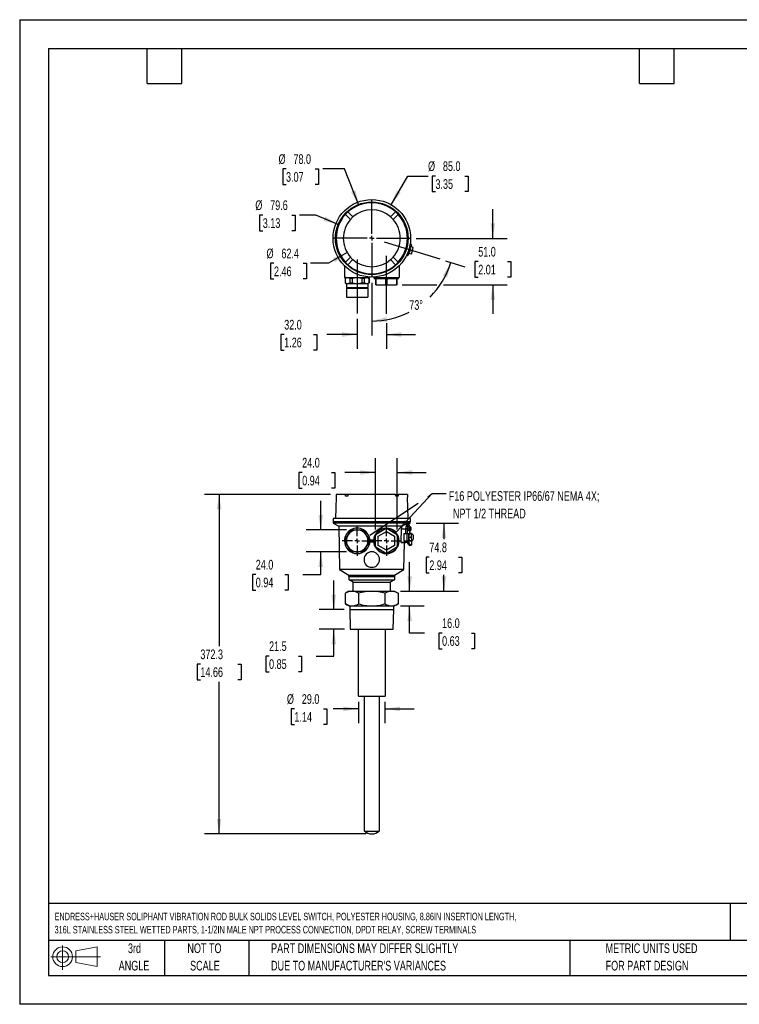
# Model space of a CAD drawing. Header units: millimetres. Extents: x 0 to 1397, y 0 to 1080.
# Tile 1 of 3: x 0 to 789, y 0 to 1080. Entities that reach past the tile are written whole.
import ezdxf

# ---------------------------------------------------------------- set-up
doc = ezdxf.new("R2010")
doc.units = ezdxf.units.MM
doc.header["$LTSCALE"] = 5
doc.linetypes.add('CENTERX2', pattern=[20.32, 12.7, -2.54, 2.54, -2.54])
doc.layers.add('CENTER', color=40, linetype='CENTERX2')
doc.layers.add('SLD-DEFPOINTS', color=7, linetype='Continuous')
doc.layers.add('DIMENSIONS', color=140, linetype='Continuous', lineweight=25)
doc.layers.add('TEXT', color=140, linetype='Continuous', lineweight=25)
doc.styles.add('SLDTEXTSTYLE0', font='TXT', dxfattribs={"width": 0.7})
doc.dimstyles.new('SLDDIMSTYLE0', dxfattribs={"dimtxt": 10.790039, "dimasz": 16.51, "dimexe": 0, "dimexo": 0.0625, "dimgap": 2.69751, "dimtad": 0, "dimtih": 1, "dimtoh": 1, "dimrnd": 1e-09, "dimzin": 12, "dimdsep": 46, "dimtxsty": 'SLDTEXTSTYLE0', "dimsah": 1, "dimcen": 0.09, "dimadec": 0, "dimazin": 3, "dimtfac": 1, "dimtofl": 0, "dimtmove": 0, "dimatfit": 3, "dimfxl": 0, "dimfrac": 2, "dimtolj": 1, "dimtzin": 12, "dimarcsym": 0})
doc.dimstyles.new('SLDDIMSTYLE1', dxfattribs={"dimtxt": 10.790039, "dimasz": 16.51, "dimexe": 0, "dimexo": 0.0625, "dimgap": 2.69751, "dimtad": 0, "dimtih": 1, "dimtoh": 1, "dimrnd": 1e-09, "dimzin": 4, "dimdsep": 46, "dimtxsty": 'SLDTEXTSTYLE0', "dimsah": 1, "dimcen": 0.09, "dimadec": 0, "dimazin": 1, "dimtfac": 1, "dimtmove": 0, "dimatfit": 0, "dimfxl": 0, "dimfrac": 2, "dimtolj": 1, "dimtzin": 12, "dimarcsym": 0})
doc.dimstyles.new('SLDDIMSTYLE2', dxfattribs={"dimtxt": 10.790039, "dimasz": 16.51, "dimexe": 0, "dimexo": 0.0625, "dimgap": 2.69751, "dimtad": 0, "dimtih": 1, "dimtoh": 1, "dimrnd": 1e-09, "dimzin": 12, "dimdsep": 46, "dimtxsty": 'SLDTEXTSTYLE0', "dimsah": 1, "dimcen": 0.09, "dimadec": 0, "dimazin": 3, "dimtfac": 1, "dimtmove": 0, "dimatfit": 0, "dimfxl": 0, "dimfrac": 2, "dimtolj": 1, "dimtzin": 12, "dimarcsym": 0})
doc.dimstyles.new('SLDDIMSTYLE3', dxfattribs={"dimtxt": 0.18, "dimasz": 16.51, "dimexe": 0, "dimexo": 0.0625, "dimgap": 0, "dimtad": 0, "dimtih": 1, "dimtoh": 1, "dimdec": 0, "dimrnd": 1e-09, "dimzin": 0, "dimdsep": 46, "dimtxsty": 'Standard', "dimsah": 1, "dimcen": 0.09, "dimadec": 0, "dimazin": 0, "dimtfac": 16.51, "dimtdec": 0, "dimtofl": 0, "dimtmove": 0, "dimatfit": 3, "dimfxl": 0, "dimfrac": 2, "dimtolj": 1, "dimtzin": 0, "dimarcsym": 0})
doc.dimstyles.new('SLDDIMSTYLE5', dxfattribs={"dimtxt": 10.790039, "dimasz": 16.51, "dimexe": 0, "dimexo": 0.0625, "dimgap": 2.69751, "dimtad": 0, "dimtih": 1, "dimtoh": 1, "dimdec": 4, "dimlfac": 5, "dimzin": 12, "dimdsep": 46, "dimtxsty": 'SLDTEXTSTYLE0', "dimsah": 1, "dimcen": 0.09, "dimadec": 0, "dimazin": 3, "dimtfac": 1, "dimtdec": 0, "dimtofl": 0, "dimtmove": 0, "dimatfit": 3, "dimfxl": 0, "dimfrac": 2, "dimtolj": 1, "dimtzin": 12, "dimarcsym": 0})
doc.dimstyles.new('SLDDIMSTYLE6', dxfattribs={"dimtxt": 10.790039, "dimasz": 16.51, "dimexe": 0, "dimexo": 0.0625, "dimgap": 2.69751, "dimtad": 0, "dimtih": 1, "dimtoh": 1, "dimrnd": 1e-09, "dimzin": 12, "dimdsep": 46, "dimtxsty": 'SLDTEXTSTYLE0', "dimsah": 1, "dimcen": 0, "dimadec": 0, "dimazin": 3, "dimtfac": 1, "dimtofl": 0, "dimtmove": 0, "dimatfit": 3, "dimfxl": 0, "dimfrac": 2, "dimtolj": 1, "dimtzin": 12, "dimarcsym": 0})
doc.dimstyles.new('SLDDIMSTYLE7', dxfattribs={"dimtxt": 10.790039, "dimasz": 16.51, "dimexe": 0, "dimexo": 0.0625, "dimgap": 2.69751, "dimtad": 0, "dimtih": 1, "dimtoh": 1, "dimrnd": 1e-09, "dimzin": 4, "dimdsep": 46, "dimtxsty": 'SLDTEXTSTYLE0', "dimsah": 1, "dimcen": 0, "dimadec": 0, "dimazin": 1, "dimtfac": 1, "dimtofl": 0, "dimtmove": 0, "dimatfit": 3, "dimfxl": 0, "dimfrac": 2, "dimtolj": 1, "dimtzin": 12, "dimarcsym": 0})

# ---------------------------------------------------------------- blocks, each defined once
blk = doc.blocks.new('Block11')
at = {"color": 7, "linetype": 'Continuous', "lineweight": 18}
for p, q in [((12.9, 26.6), (12.9, 0)), ((27.4, 20.8), (50.9, 25.2)), ((50.9, 25.2), (50.9, 3.7)), ((0, 14.4), (54.4, 14.4)), ((27.4, 8), (27.4, 20.8)), ((27.4, 8), (50.9, 3.7))]:
    blk.add_line(p, q, dxfattribs=at)
for radius in [10.8, 6.43]:
    blk.add_circle((12.9, 14.4), radius, dxfattribs=at)
blk = doc.blocks.new('Block12')
at = {"layer": 'SLD-DEFPOINTS'}
blk.add_blockref('Block11', (0, 0), dxfattribs=at)
blk = doc.blocks.new('SW_NOTE_0')
at = {"layer": 'TEXT', "color": 0, "linetype": 'CENTERX2', "lineweight": 18, "char_height": 8.25, "attachment_point": 1, "style": 'SLDTEXTSTYLE0'}
for s, insert in [('ENDRESS+HAUSER SOLIPHANT VIBRATION ROD BULK SOLIDS LEVEL SWITCH, POLYESTER HOUSING, 8.86IN INSERTION LENGTH,', (0, 10.6)), ('316L STAINLESS STEEL WETTED PARTS, 1-1/2IN MALE NPT PROCESS CONNECTION, DPDT RELAY, SCREW TERMINALS', (0, -3.8))]:
    blk.add_mtext(s, dxfattribs=dict(at, insert=insert))
blk = doc.blocks.new('SW_NOTE_0_3')
at = {"layer": 'TEXT', "color": 0, "linetype": 'CENTERX2', "lineweight": 18, "char_height": 10.583, "attachment_point": 1, "style": 'SLDTEXTSTYLE0'}
for s, insert in [('PART DIMENSIONS MAY DIFFER SLIGHTLY', (0, 13.6)), ("DUE TO MANUFACTURER'S VARIANCES", (0, -5.5))]:
    blk.add_mtext(s, dxfattribs=dict(at, insert=insert))
blk = doc.blocks.new('SW_NOTE_0_4')
at = {"layer": 'TEXT', "color": 0, "linetype": 'CENTERX2', "lineweight": 18, "char_height": 10.58, "attachment_point": 2, "style": 'SLDTEXTSTYLE0'}
for s, insert in [('NOT TO', (26.3, 13.6)), ('SCALE', (26.8, -5.5))]:
    blk.add_mtext(s, dxfattribs=dict(at, insert=insert))
blk = doc.blocks.new('SW_NOTE_0_5')
at = {"layer": 'TEXT', "color": 0, "linetype": 'CENTERX2', "lineweight": 18, "char_height": 10.58, "attachment_point": 2, "style": 'SLDTEXTSTYLE0'}
for s, insert in [('3rd', (11.6, 13.6)), ('ANGLE', (11.1, -5.5))]:
    blk.add_mtext(s, dxfattribs=dict(at, insert=insert))
blk = doc.blocks.new('SW_NOTE_0_6')
at = {"layer": 'TEXT', "color": 0, "linetype": 'CENTERX2', "lineweight": 18, "char_height": 10.583, "attachment_point": 1, "style": 'SLDTEXTSTYLE0'}
for s, insert in [('METRIC UNITS USED', (0, 13.6)), ('FOR PART DESIGN', (0, -5.5))]:
    blk.add_mtext(s, dxfattribs=dict(at, insert=insert))
blk = doc.blocks.new('_D')
at = {"layer": 'DIMENSIONS'}
for p, q in [((434.6, 527.6), (481, 527.6)), ((465.1, 527.6), (465.1, 509.8)), ((449.1, 490.2), (445.5, 490.2)), ((445.5, 490.2), (445.5, 473.1)), ((481.1, 490.2), (484.8, 490.2)), ((484.8, 490.2), (484.8, 473.1)), ((445.5, 473.1), (449.1, 473.1)), ((465.1, 452.8), (465.1, 470.7)), ((484.8, 473.1), (481.1, 473.1)), ((417.4, 452.8), (481, 452.8))]:
    blk.add_line(p, q, dxfattribs=at)
for points in [[(465.1, 527.6), (462.6, 511.1), (467.7, 511.1)], [(465.1, 452.8), (467.7, 469.3), (462.6, 469.3)]]:
    blk.add_solid(points, dxfattribs=at)
at = {"layer": 'DIMENSIONS', "char_height": 10.58, "attachment_point": 1, "style": 'SLDTEXTSTYLE0'}
for s, insert in [('74.8', (449.1, 506.3)), ('2.94', (449.1, 486.7))]:
    blk.add_mtext(s, dxfattribs=dict(at, insert=insert))
blk = doc.blocks.new('_D_1')
at = {"layer": 'DIMENSIONS'}
for p, q in [((427.5, 452.8), (427.5, 484.6)), ((417.4, 452.8), (443.4, 452.8)), ((417.4, 436.8), (443.4, 436.8)), ((427.5, 407.1), (427.5, 436.8)), ((443.7, 407.1), (427.5, 407.1)), ((463.1, 407.1), (459.5, 407.1)), ((459.5, 407.1), (459.5, 389.9)), ((495.2, 407.1), (498.8, 407.1)), ((498.8, 407.1), (498.8, 389.9)), ((459.5, 389.9), (463.1, 389.9)), ((498.8, 389.9), (495.2, 389.9))]:
    blk.add_line(p, q, dxfattribs=at)
for points in [[(427.5, 452.8), (430.1, 469.3), (425, 469.3)], [(427.5, 436.8), (425, 420.3), (430.1, 420.3)]]:
    blk.add_solid(points, dxfattribs=at)
at = {"layer": 'DIMENSIONS', "char_height": 10.58, "attachment_point": 1, "style": 'SLDTEXTSTYLE0'}
for s, insert in [('16.0', (463.1, 423.2)), ('0.63', (463.1, 403.6))]:
    blk.add_mtext(s, dxfattribs=dict(at, insert=insert))
blk = doc.blocks.new('_D_2')
at = {"layer": 'DIMENSIONS'}
for p, q in [((344.3, 432.8), (344.3, 464.6)), ((355.7, 432.8), (328.5, 432.8)), ((356.1, 411.3), (328.5, 411.3)), ((344.3, 381.8), (344.3, 411.3)), ((273.4, 381.8), (269.8, 381.8)), ((269.8, 381.8), (269.8, 364.7)), ((305.5, 381.8), (309.1, 381.8)), ((309.1, 381.8), (309.1, 364.7)), ((324.9, 381.8), (344.3, 381.8)), ((269.8, 364.7), (273.4, 364.7)), ((309.1, 364.7), (305.5, 364.7))]:
    blk.add_line(p, q, dxfattribs=at)
for points in [[(344.3, 432.8), (346.9, 449.3), (341.8, 449.3)], [(344.3, 411.3), (341.8, 394.8), (346.9, 394.8)]]:
    blk.add_solid(points, dxfattribs=at)
at = {"layer": 'DIMENSIONS', "char_height": 10.58, "attachment_point": 1, "style": 'SLDTEXTSTYLE0'}
for s, insert in [('21.5', (273.4, 397.9)), ('0.85', (273.4, 378.3))]:
    blk.add_mtext(s, dxfattribs=dict(at, insert=insert))
blk = doc.blocks.new('_D_3')
at = {"layer": 'DIMENSIONS'}
for p, q in [((301.2, 323.9), (297.5, 323.9)), ((297.5, 323.9), (297.5, 306.8)), ((333.2, 323.9), (336.9, 323.9)), ((336.9, 323.9), (336.9, 306.8)), ((371.5, 323.9), (343.8, 323.9)), ((371.5, 331.5), (371.5, 308.1)), ((400.5, 331.5), (400.5, 308.1)), ((400.5, 323.9), (432.3, 323.9)), ((297.5, 306.8), (301.2, 306.8)), ((336.9, 306.8), (333.2, 306.8))]:
    blk.add_line(p, q, dxfattribs=at)
for points in [[(371.5, 323.9), (355, 326.5), (355, 321.4)], [(400.5, 323.9), (417, 321.4), (417, 326.5)]]:
    blk.add_solid(points, dxfattribs=at)
at = {"layer": 'DIMENSIONS', "char_height": 10.58, "attachment_point": 1, "style": 'SLDTEXTSTYLE0'}
for s, insert in [('%%c', (293, 340)), ('29.0', (309.3, 340)), ('1.14', (301.2, 320.4))]:
    blk.add_mtext(s, dxfattribs=dict(at, insert=insert))
blk = doc.blocks.new('_D_4')
at = {"layer": 'DIMENSIONS'}
for p, q in [((340.7, 559.1), (202.7, 559.1)), ((218.6, 559.1), (218.6, 392.5)), ((198.1, 373), (194.5, 373)), ((194.5, 373), (194.5, 355.8)), ((239.1, 373), (242.8, 373)), ((242.8, 373), (242.8, 355.8)), ((194.5, 355.8), (198.1, 355.8)), ((218.6, 186.8), (218.6, 353.4)), ((242.8, 355.8), (239.1, 355.8)), ((379.7, 186.8), (202.7, 186.8))]:
    blk.add_line(p, q, dxfattribs=at)
for points in [[(218.6, 559.1), (216.1, 542.6), (221.1, 542.6)], [(218.6, 186.8), (221.1, 203.3), (216.1, 203.3)]]:
    blk.add_solid(points, dxfattribs=at)
at = {"layer": 'DIMENSIONS', "char_height": 10.58, "attachment_point": 1, "style": 'SLDTEXTSTYLE0'}
for s, insert in [('372.3', (198.1, 389)), ('14.66', (198.1, 369.5))]:
    blk.add_mtext(s, dxfattribs=dict(at, insert=insert))
blk = doc.blocks.new('_D_5')
at = {"layer": 'DIMENSIONS'}
for p, q in [((390, 520.4), (390, 598.9)), ((414, 520.4), (414, 598.9)), ((309.7, 583.1), (306.1, 583.1)), ((306.1, 583.1), (306.1, 565.9)), ((341.8, 583.1), (345.4, 583.1)), ((345.4, 583.1), (345.4, 565.9)), ((390, 583.1), (356.4, 583.1)), ((414, 583.1), (445.8, 583.1)), ((306.1, 565.9), (309.7, 565.9)), ((345.4, 565.9), (341.8, 565.9))]:
    blk.add_line(p, q, dxfattribs=at)
for points in [[(390, 583.1), (373.5, 585.6), (373.5, 580.5)], [(414, 583.1), (430.5, 580.5), (430.5, 585.6)]]:
    blk.add_solid(points, dxfattribs=at)
at = {"layer": 'DIMENSIONS', "char_height": 10.58, "attachment_point": 1, "style": 'SLDTEXTSTYLE0'}
for s, insert in [('24.0', (309.7, 599.1)), ('0.94', (309.7, 579.5))]:
    blk.add_mtext(s, dxfattribs=dict(at, insert=insert))
blk = doc.blocks.new('_D_6')
at = {"layer": 'DIMENSIONS'}
for p, q in [((330.1, 520.1), (330.1, 551.9)), ((358.2, 520.1), (314.2, 520.1)), ((358.2, 496.1), (314.2, 496.1)), ((330.1, 471.3), (330.1, 496.1)), ((258.8, 471.3), (255.2, 471.3)), ((255.2, 471.3), (255.2, 454.1)), ((290.8, 471.3), (294.5, 471.3)), ((294.5, 471.3), (294.5, 454.1)), ((310.3, 471.3), (330.1, 471.3)), ((255.2, 454.1), (258.8, 454.1)), ((294.5, 454.1), (290.8, 454.1))]:
    blk.add_line(p, q, dxfattribs=at)
for points in [[(330.1, 520.1), (332.6, 536.6), (327.5, 536.6)], [(330.1, 496.1), (327.5, 479.6), (332.6, 479.6)]]:
    blk.add_solid(points, dxfattribs=at)
at = {"layer": 'DIMENSIONS', "char_height": 10.58, "attachment_point": 1, "style": 'SLDTEXTSTYLE0'}
for s, insert in [('24.0', (258.8, 487.3)), ('0.94', (258.8, 467.8))]:
    blk.add_mtext(s, dxfattribs=dict(at, insert=insert))
blk = doc.blocks.new('SW_NOTE_0_7')
at = {"layer": 'TEXT', "color": 0, "linetype": 'CENTERX2', "lineweight": 18, "char_height": 10.583, "attachment_point": 1, "style": 'SLDTEXTSTYLE0'}
for s, insert in [('F16 POLYESTER IP66/67 NEMA 4X;', (2.7, 2.7)), ('NPT 1/2 THREAD', (7.3, -16.5))]:
    blk.add_mtext(s, dxfattribs=dict(at, insert=insert))
blk = doc.blocks.new('SW_CENTERMARKSYMBOL_0')
at = {"layer": 'CENTER', "color": 0}
for p, q in [((0, 5.08), (0, 16.54)), ((-5.08, 0), (-16.54, 0)), ((0, 0), (-2.54, 0)), ((0, 0), (0, 2.54)), ((0, 0), (0, -2.54)), ((0, 0), (2.54, 0)), ((5.08, 0), (16.54, 0)), ((0, -5.08), (0, -16.54))]:
    blk.add_line(p, q, dxfattribs=at)
blk = doc.blocks.new('SW_CENTERMARKSYMBOL_1')
at = {"layer": 'CENTER', "color": 0}
for p, q in [((0, 5.08), (0, 16.54)), ((-5.08, 0), (-16.54, 0)), ((0, 0), (-2.54, 0)), ((0, 0), (0, 2.54)), ((0, 0), (0, -2.54)), ((0, 0), (2.54, 0)), ((5.08, 0), (16.54, 0)), ((0, -5.08), (0, -16.54))]:
    blk.add_line(p, q, dxfattribs=at)
blk = doc.blocks.new('_D_17')
at = {"layer": 'DIMENSIONS'}
for p, q in [((370, 751.5), (370, 718.5)), ((402, 746.8), (402, 718.5)), ((290, 734.4), (286.4, 734.4)), ((286.4, 734.4), (286.4, 717.2)), ((322.1, 734.4), (325.7, 734.4)), ((325.7, 734.4), (325.7, 717.2)), ((370, 734.4), (336.7, 734.4)), ((402, 734.4), (433.8, 734.4)), ((286.4, 717.2), (290, 717.2)), ((325.7, 717.2), (322.1, 717.2))]:
    blk.add_line(p, q, dxfattribs=at)
for points in [[(370, 734.4), (353.5, 736.9), (353.5, 731.8)], [(402, 734.4), (418.5, 731.8), (418.5, 736.9)]]:
    blk.add_solid(points, dxfattribs=at)
at = {"layer": 'DIMENSIONS', "char_height": 10.58, "attachment_point": 1, "style": 'SLDTEXTSTYLE0'}
for s, insert in [('32.0', (290, 750.4)), ('1.26', (290, 730.9))]:
    blk.add_mtext(s, dxfattribs=dict(at, insert=insert))
blk = doc.blocks.new('_D_18')
at = {"layer": 'DIMENSIONS'}
for p, q in [((466.9, 815.1), (487.9, 808.7)), ((386, 791.1), (386, 733.3))]:
    blk.add_line(p, q, dxfattribs=at)
for start, end in [(314.824, 343), (270, 296.9784)]:
    blk.add_arc((386, 839.8), 90.7, start, end, dxfattribs=at)
for points in [[(472.7, 813.3), (464.1, 799), (468.8, 797.1)], [(386, 749.2), (402.7, 748.1), (402.2, 753.2)]]:
    blk.add_solid(points, dxfattribs=at)
at = {"layer": 'DIMENSIONS', "insert": (427.1, 772), "char_height": 10.58, "attachment_point": 1, "style": 'SLDTEXTSTYLE0'}
blk.add_mtext('73°', dxfattribs=at)
blk = doc.blocks.new('_D_19')
at = {"layer": 'DIMENSIONS'}
for p, q in [((518.7, 839.8), (518.7, 871.6)), ((434.7, 839.8), (534.6, 839.8)), ((502.7, 814.3), (499, 814.3)), ((499, 814.3), (499, 797.2)), ((534.7, 814.3), (538.3, 814.3)), ((538.3, 814.3), (538.3, 797.2)), ((419.5, 788.8), (457.2, 788.8)), ((464.8, 788.8), (534.6, 788.8)), ((499, 797.2), (502.7, 797.2)), ((518.7, 788.8), (518.7, 757.1)), ((538.3, 797.2), (534.7, 797.2))]:
    blk.add_line(p, q, dxfattribs=at)
for points in [[(518.7, 839.8), (521.2, 856.3), (516.2, 856.3)], [(518.7, 788.8), (516.2, 772.3), (521.2, 772.3)]]:
    blk.add_solid(points, dxfattribs=at)
at = {"layer": 'DIMENSIONS', "char_height": 10.58, "attachment_point": 1, "style": 'SLDTEXTSTYLE0'}
for s, insert in [('51.0', (502.7, 830.4)), ('2.01', (502.7, 810.8))]:
    blk.add_mtext(s, dxfattribs=dict(at, insert=insert))
blk = doc.blocks.new('_D_20')
at = {"layer": 'DIMENSIONS'}
for p, q in [((359, 824.2), (338.6, 812.5)), ((278.8, 812.5), (275.1, 812.5)), ((275.1, 812.5), (275.1, 795.3)), ((310.8, 812.5), (314.4, 812.5)), ((314.4, 812.5), (314.4, 795.3)), ((338.6, 812.5), (319, 812.5)), ((275.1, 795.3), (278.8, 795.3)), ((314.4, 795.3), (310.8, 795.3))]:
    blk.add_line(p, q, dxfattribs=at)
blk.add_solid([(359, 824.2), (343.4, 818.2), (346, 813.8)], dxfattribs=at)
at = {"layer": 'DIMENSIONS', "char_height": 10.58, "attachment_point": 1, "style": 'SLDTEXTSTYLE0'}
for s, insert in [('%%c', (270.6, 828.5)), ('62.4', (286.9, 828.5)), ('2.46', (278.8, 808.9))]:
    blk.add_mtext(s, dxfattribs=dict(at, insert=insert))
blk = doc.blocks.new('_D_21')
at = {"layer": 'DIMENSIONS'}
for p, q in [((266.5, 865.3), (262.9, 865.3)), ((262.9, 865.3), (262.9, 848.2)), ((298.5, 865.3), (302.2, 865.3)), ((302.2, 865.3), (302.2, 848.2)), ((324.7, 865.3), (306.7, 865.3)), ((349.3, 855.1), (324.7, 865.3)), ((262.9, 848.2), (266.5, 848.2)), ((302.2, 848.2), (298.5, 848.2))]:
    blk.add_line(p, q, dxfattribs=at)
blk.add_solid([(349.3, 855.1), (335, 863.8), (333, 859.1)], dxfattribs=at)
at = {"layer": 'DIMENSIONS', "char_height": 10.58, "attachment_point": 1, "style": 'SLDTEXTSTYLE0'}
for s, insert in [('%%c', (258.3, 881.4)), ('79.6', (274.6, 881.4)), ('3.13', (266.5, 861.8))]:
    blk.add_mtext(s, dxfattribs=dict(at, insert=insert))
blk = doc.blocks.new('_D_22')
at = {"layer": 'DIMENSIONS'}
for p, q in [((292, 915.9), (288.4, 915.9)), ((288.4, 915.9), (288.4, 898.8)), ((324, 915.9), (327.7, 915.9)), ((327.7, 915.9), (327.7, 898.8)), ((356.2, 915.9), (332.2, 915.9)), ((371.8, 876.1), (356.2, 915.9)), ((288.4, 898.8), (292, 898.8)), ((327.7, 898.8), (324, 898.8))]:
    blk.add_line(p, q, dxfattribs=at)
blk.add_solid([(371.8, 876.1), (368.1, 892.4), (363.4, 890.6)], dxfattribs=at)
at = {"layer": 'DIMENSIONS', "char_height": 10.58, "attachment_point": 1, "style": 'SLDTEXTSTYLE0'}
for s, insert in [('%%c', (283.8, 932)), ('78.0', (300.1, 932)), ('3.07', (292, 912.4))]:
    blk.add_mtext(s, dxfattribs=dict(at, insert=insert))
blk = doc.blocks.new('_D_23')
at = {"layer": 'DIMENSIONS'}
for p, q in [((407.3, 876.6), (425.4, 908.1)), ((425.4, 908.1), (447.7, 908.1)), ((455.8, 908.1), (452.2, 908.1)), ((452.2, 908.1), (452.2, 891)), ((487.9, 908.1), (491.5, 908.1)), ((491.5, 908.1), (491.5, 891)), ((452.2, 891), (455.8, 891)), ((491.5, 891), (487.9, 891))]:
    blk.add_line(p, q, dxfattribs=at)
blk.add_solid([(407.3, 876.6), (417.7, 889.7), (413.3, 892.2)], dxfattribs=at)
at = {"layer": 'DIMENSIONS', "char_height": 10.58, "attachment_point": 1, "style": 'SLDTEXTSTYLE0'}
for s, insert in [('%%c', (447.7, 924.2)), ('85.0', (464, 924.2)), ('3.35', (455.8, 904.6))]:
    blk.add_mtext(s, dxfattribs=dict(at, insert=insert))
blk = doc.blocks.new('SW_CENTERMARKSYMBOL_2')
at = {"layer": 'CENTER', "color": 0}
for p, q in [((0, 5.08), (0, 42.34)), ((-5.08, 0), (-42.34, 0)), ((0, 0), (-2.54, 0)), ((0, 0), (0, 2.54)), ((0, 0), (0, -2.54)), ((0, 0), (2.54, 0)), ((5.08, 0), (42.34, 0)), ((0, -5.08), (0, -42.34))]:
    blk.add_line(p, q, dxfattribs=at)

msp = doc.modelspace()

# ---------------------------------------------------------------- linework, layer by layer
at = {"color": 7, "linetype": 'Continuous'}
for p, q in [((0.012351, 1079.51337), (0.012351, 0.01337)), ((0.012351, 1079.51337), (1397.012351, 1079.51337)), ((1397.012351, 0.01337), (0.012351, 0.01337))]:
    msp.add_line(p, q, dxfattribs=at)
for p, q in [((386.011948, 878.913247), (386.011948, 878.823021)), ((357.090418, 865.986835), (357.048897, 866.028356)), ((362.61449, 860.462763), (357.090418, 865.986835)), ((359.806613, 868.786072), (359.848135, 868.744551)), ((359.848135, 868.744551), (365.372206, 863.22048)), ((412.175761, 868.744551), (406.65169, 863.22048)), ((414.933478, 865.986835), (409.409406, 860.462763)), ((412.175761, 868.744551), (412.217282, 868.786072)), ((414.974999, 866.028356), (414.933478, 865.986835)), ((347.011948, 839.823021), (346.921722, 839.823021)), ((425.011948, 839.823021), (425.102173, 839.823021)), ((427.841806, 832.305508), (427.90413, 832.509361)), ((427.879257, 832.516965), (427.90413, 832.509361)), ((428.342687, 833.943818), (428.113081, 834.014015)), ((428.387209, 828.958988), (429.338587, 832.070803)), ((424.167294, 821.103525), (424.395669, 821.033704)), ((424.834227, 822.468161), (424.810306, 822.475474)), ((424.834227, 822.468161), (424.894212, 822.664363)), ((426.025129, 825.498381), (427.695875, 824.987583)), ((426.268684, 822.029603), (427.217722, 825.133768)), ((426.780334, 823.703137), (429.457988, 822.884496)), ((428.865362, 828.812802), (427.194616, 829.3236)), ((427.695875, 824.987583), (428.865362, 828.812802)), ((430.481289, 826.231562), (428.281788, 826.904017)), ((431.50459, 829.578629), (428.826936, 830.39727)), ((429.457988, 822.884496), (430.481289, 826.231562)), ((430.481289, 826.231562), (431.50459, 829.578629)), ((356.011948, 809.719035), (356.011948, 796.823021)), ((357.048897, 813.617687), (357.090418, 813.659208)), ((362.61449, 819.18328), (357.090418, 813.659208)), ((359.848135, 810.901492), (359.806613, 810.859971)), ((359.848135, 810.901492), (365.372206, 816.425563)), ((412.175761, 810.901492), (406.65169, 816.425563)), ((409.409406, 819.18328), (414.933478, 813.659208)), ((412.217282, 810.859971), (412.175761, 810.901492)), ((414.933478, 813.659208), (414.974999, 813.617687)), ((416.011948, 809.719035), (416.011948, 796.823021)), ((356.011948, 796.823021), (384.011948, 796.823021)), ((358.011948, 796.823021), (356.811948, 796.130201)), ((356.870098, 796.130201), (356.811948, 796.130201)), ((356.811948, 796.130201), (356.811948, 791.015842)), ((356.811948, 791.015842), (358.011948, 790.323021)), ((356.870098, 791.015842), (356.811948, 791.015842)), ((356.870098, 796.130201), (356.870098, 791.015842)), ((358.011948, 790.323021), (359.619643, 790.323021)), ((358.211948, 790.323021), (358.211948, 786.073021)), ((359.619643, 790.323021), (370.011948, 790.323021)), ((362.369188, 796.130201), (364.512857, 796.130201)), ((362.369188, 791.015842), (362.369188, 796.130201)), ((362.369188, 791.015842), (364.512857, 791.015842)), ((364.512857, 796.130201), (364.512857, 791.015842)), ((370.011948, 790.323021), (380.404253, 790.323021)), ((375.511039, 796.130201), (377.654707, 796.130201)), ((375.511039, 791.015842), (375.511039, 796.130201)), ((375.511039, 791.015842), (377.654707, 791.015842)), ((377.654707, 796.130201), (377.654707, 791.015842)), ((380.404253, 790.323021), (382.011948, 790.323021)), ((381.811948, 790.323021), (381.811948, 786.073021)), ((382.011948, 796.823021), (383.211948, 796.130201)), ((383.211948, 791.015842), (382.011948, 790.323021)), ((383.153798, 791.015842), (383.153798, 796.130201)), ((383.211948, 796.130201), (383.153798, 796.130201)), ((383.153798, 791.015842), (383.211948, 791.015842)), ((383.211948, 796.130201), (383.211948, 791.015842)), ((384.011948, 796.823021), (384.011948, 797.370106)), ((388.011948, 797.370106), (388.011948, 796.823021)), ((388.011948, 796.823021), (416.011948, 796.823021)), ((388.611948, 796.823021), (388.611948, 795.823021)), ((388.611948, 795.823021), (390.011948, 795.823021)), ((390.011948, 795.823021), (390.011948, 788.823021)), ((390.847647, 788.823021), (390.011948, 788.823021)), ((390.847647, 795.823021), (401.176248, 795.823021)), ((390.847647, 788.823021), (390.847647, 795.823021)), ((390.847647, 788.823021), (401.176248, 788.823021)), ((401.176248, 795.823021), (401.176248, 788.823021)), ((402.011948, 788.823021), (401.176248, 788.823021)), ((402.011948, 788.823021), (402.011948, 796.823021)), ((402.847647, 788.823021), (402.011948, 788.823021)), ((402.847647, 795.823021), (413.176248, 795.823021)), ((402.847647, 788.823021), (402.847647, 795.823021)), ((402.847647, 788.823021), (413.176248, 788.823021)), ((413.176248, 795.823021), (413.176248, 788.823021)), ((414.011948, 788.823021), (413.176248, 788.823021)), ((414.011948, 795.823021), (415.411948, 795.823021)), ((414.011948, 788.823021), (414.011948, 795.823021)), ((415.411948, 795.823021), (415.411948, 796.823021)), ((358.211948, 786.073021), (381.811948, 786.073021)), ((358.211948, 784.998021), (358.211948, 775.323021)), ((358.211948, 784.998021), (381.811948, 784.998021)), ((358.801948, 786.073021), (358.801948, 784.998021)), ((381.221948, 786.073021), (381.221948, 784.998021)), ((381.811948, 784.998021), (381.811948, 775.323021)), ((358.211948, 775.323021), (381.811948, 775.323021)), ((346.921722, 556.129972), (346.211948, 532.529972)), ((347.011948, 559.129972), (346.921722, 556.129972)), ((357.090418, 559.129972), (347.011948, 559.129972)), ((357.048897, 557.179972), (357.090418, 559.129972)), ((359.806613, 557.179972), (357.048897, 557.179972)), ((359.848135, 559.129972), (357.090418, 559.129972)), ((359.848135, 559.129972), (359.806613, 557.179972)), ((412.175761, 559.129972), (359.848135, 559.129972)), ((412.217282, 557.179972), (412.175761, 559.129972)), ((412.175761, 559.129972), (414.933478, 559.129972)), ((414.974999, 557.179972), (412.217282, 557.179972)), ((414.933478, 559.129972), (414.974999, 557.179972)), ((425.011948, 559.129972), (414.933478, 559.129972)), ((425.011948, 559.129972), (425.102173, 556.129972)), ((425.811948, 532.529972), (425.102173, 556.129972)), ((343.511948, 532.529972), (343.511948, 529.129972)), ((428.511948, 532.529972), (343.511948, 532.529972)), ((428.511948, 529.129972), (343.511948, 529.129972)), ((343.761948, 529.129972), (343.761948, 527.629972)), ((428.261948, 527.629972), (428.261948, 529.129972)), ((428.511948, 529.129972), (428.511948, 532.529972)), ((343.761948, 527.629972), (349.861948, 524.129972)), ((428.261948, 527.629972), (343.761948, 527.629972)), ((419.009285, 524.129972), (349.861948, 524.129972)), ((349.882832, 524.129972), (350.711948, 476.629972)), ((359.619643, 514.129972), (362.369188, 518.892325)), ((364.512857, 520.129972), (370.011948, 520.129972)), ((370.011948, 520.129972), (375.511039, 520.129972)), ((377.654707, 518.892325), (380.404253, 514.129972)), ((390.847647, 515.540667), (401.176248, 521.503887)), ((393.011948, 513.326125), (402.011948, 518.522277)), ((402.011948, 518.522277), (411.011948, 513.326125)), ((402.847647, 521.503887), (413.176248, 515.540667)), ((418.373866, 507.12892), (418.614326, 521.379972)), ((418.614326, 521.379972), (423.400067, 521.379972)), ((423.400067, 516.129172), (423.400067, 521.379972)), ((423.472203, 516.129172), (423.472203, 521.379972)), ((423.47316, 521.379972), (424.906278, 521.379972)), ((424.935015, 526.629972), (424.736469, 526.629972)), ((424.906278, 521.379972), (424.906278, 516.129172)), ((424.934537, 526.379972), (426.367655, 526.379972)), ((425.78339, 521.379972), (427.695875, 521.379972)), ((426.083376, 526.379972), (428.261948, 527.629972)), ((428.280618, 523.379972), (426.368133, 523.379972)), ((426.368133, 519.379972), (428.280618, 519.379972)), ((427.829031, 519.379972), (427.829031, 516.129172)), ((356.811948, 508.129972), (358.011948, 508.129972)), ((356.870098, 509.36762), (359.619643, 514.129972)), ((380.404253, 514.129972), (383.153798, 509.36762)), ((383.211948, 508.129972), (382.011948, 508.129972)), ((383.956033, 509.379972), (388.067863, 509.379972)), ((390.011948, 502.166752), (390.011948, 514.093193)), ((393.011948, 502.93382), (393.011948, 513.326125)), ((411.011948, 513.326125), (411.011948, 502.93382)), ((414.011948, 514.093193), (414.011948, 502.166752)), ((421.048602, 516.129172), (421.048602, 508.129172)), ((421.048602, 516.129172), (424.395669, 516.129172)), ((421.048602, 508.129172), (424.395669, 508.129172)), ((423.400067, 506.379972), (423.400067, 508.129172)), ((423.47316, 508.129172), (423.47316, 507.379972)), ((423.47316, 507.379972), (424.906278, 507.379972)), ((423.474326, 506.379972), (423.474326, 507.379972)), ((424.395669, 516.129172), (424.395669, 508.129172)), ((424.395669, 516.129172), (426.268684, 516.129172)), ((424.395669, 508.129172), (426.268684, 508.129172)), ((424.906278, 508.129172), (424.906278, 507.379972)), ((425.052782, 507.379972), (424.906278, 507.379972)), ((424.90732, 507.379972), (424.90732, 506.329172)), ((424.907444, 508.109424), (424.907444, 508.129172)), ((426.341777, 508.129172), (424.956198, 507.740944)), ((426.268684, 516.129172), (426.268684, 508.129172)), ((426.268684, 516.129172), (429.338587, 516.129172)), ((426.268684, 508.129172), (426.341777, 508.129172)), ((426.341777, 508.129172), (429.265494, 508.129172)), ((426.780334, 512.129172), (429.457988, 512.129172)), ((430.481289, 515.629172), (427.803635, 515.629172)), ((427.803635, 508.629172), (430.481289, 508.629172)), ((427.828907, 517.929172), (427.831037, 517.929172)), ((427.831037, 516.129172), (427.831037, 517.929172)), ((429.265494, 508.129172), (429.338587, 508.129172)), ((429.40413, 516.129172), (429.338587, 516.129172)), ((429.338587, 515.629172), (429.338587, 516.129172)), ((429.338587, 508.129172), (429.338587, 508.629172)), ((429.338587, 508.129172), (429.40413, 508.129172)), ((429.40413, 516.129172), (429.40413, 515.629172)), ((429.40413, 508.629172), (429.40413, 508.129172)), ((359.619643, 502.129972), (356.870098, 506.892325)), ((362.369188, 497.36762), (359.619643, 502.129972)), ((380.404253, 502.129972), (377.654707, 497.36762)), ((383.153798, 506.892325), (380.404253, 502.129972)), ((383.956033, 506.879972), (388.067863, 506.879972)), ((401.176248, 494.756057), (390.847647, 500.719278)), ((402.011948, 497.737667), (393.011948, 502.93382)), ((411.011948, 502.93382), (402.011948, 497.737667)), ((413.176248, 500.719278), (402.847647, 494.756057)), ((418.373866, 506.379972), (418.373866, 507.12892)), ((418.373866, 506.379972), (423.400067, 506.379972)), ((418.46973, 506.329172), (418.470586, 506.379972)), ((424.90732, 506.329172), (418.46973, 506.329172)), ((421.311948, 476.629972), (421.830349, 506.329172)), ((423.474326, 506.379972), (423.400067, 506.379972)), ((424.90732, 506.329172), (425.381802, 506.329172)), ((427.767064, 502.926364), (429.152643, 503.314593)), ((370.011948, 496.129972), (364.512857, 496.129972)), ((375.511039, 496.129972), (370.011948, 496.129972)), ((350.711948, 476.629972), (361.011948, 470.629972)), ((421.311948, 476.629972), (350.711948, 476.629972)), ((411.011948, 470.629972), (421.311948, 476.629972)), ((361.011948, 470.629972), (411.011948, 470.629972)), ((361.011948, 468.879972), (361.011948, 470.629972)), ((361.011948, 468.879972), (411.011948, 468.879972)), ((361.261948, 465.429972), (361.261948, 468.879972)), ((361.261948, 465.429972), (410.761948, 465.429972)), ((365.761948, 462.829972), (361.261948, 465.429972)), ((410.761948, 465.429972), (406.261948, 462.829972)), ((410.761948, 468.879972), (410.761948, 465.429972)), ((411.011948, 470.629972), (411.011948, 468.879972)), ((365.761948, 462.829972), (406.261948, 462.829972)), ((365.761948, 452.829972), (365.761948, 462.829972)), ((406.261948, 462.829972), (406.261948, 452.829972)), ((361.011948, 452.829972), (357.144434, 450.597062)), ((357.144434, 439.062882), (357.144434, 450.597062)), ((361.011948, 452.829972), (364.361313, 452.829972)), ((364.361313, 452.829972), (386.011948, 452.829972)), ((371.578191, 450.597062), (371.578191, 439.062882)), ((386.011948, 452.829972), (407.662583, 452.829972)), ((400.445705, 450.597062), (400.445705, 439.062882)), ((407.662583, 452.829972), (411.011948, 452.829972)), ((411.011948, 452.829972), (414.879461, 450.597062)), ((414.879461, 450.597062), (414.879461, 439.062882)), ((361.011948, 436.829972), (357.144434, 439.062882)), ((361.011948, 436.829972), (364.361313, 436.829972)), ((362.011948, 436.829972), (362.011948, 432.829972)), ((362.011948, 432.829972), (410.011948, 432.829972)), ((362.011948, 432.829972), (362.411948, 411.329972)), ((364.361313, 436.829972), (386.011948, 436.829972)), ((386.011948, 436.829972), (407.662583, 436.829972)), ((407.662583, 436.829972), (411.011948, 436.829972)), ((409.611948, 411.329972), (410.011948, 432.829972)), ((410.011948, 432.829972), (410.011948, 436.829972)), ((414.879461, 439.062882), (411.011948, 436.829972)), ((362.411948, 411.329972), (409.611948, 411.329972)), ((371.511948, 337.829972), (371.511948, 411.329972)), ((400.511948, 411.329972), (400.511948, 337.829972)), ((371.511948, 337.829972), (400.511948, 337.829972)), ((378.011948, 189.889972), (378.011948, 337.829972)), ((394.011948, 337.829972), (394.011948, 189.889972)), ((378.007174, 189.889972), (394.016721, 189.889972)), ((385.961948, 186.829972), (386.061948, 186.829972))]:
    msp.add_line(p, q)
at = {"flags": 128}
for points in [[(429.265494, 831.831727), (429.51918, 831.602238), (429.673165, 831.108201), (429.718499, 830.378328), (429.710723, 830.127069)], [(427.664121, 823.432936), (427.530065, 823.220284), (427.084342, 822.640543), (426.680421, 822.317075), (426.341777, 822.268679)], [(356.870098, 796.130201), (358.22541, 796.63843), (359.619643, 796.823021)], [(356.870098, 791.015842), (358.22541, 790.507613), (359.619643, 790.323021)], [(359.619643, 796.823021), (360.994416, 796.643482), (362.369188, 796.130201)], [(359.619643, 790.323021), (360.994416, 790.502561), (362.369188, 791.015842)], [(364.512857, 796.130201), (367.223481, 796.63843), (370.011948, 796.823021)], [(364.512857, 791.015842), (367.223481, 790.507613), (370.011948, 790.323021)], [(370.011948, 796.823021), (372.761493, 796.643482), (375.511039, 796.130201)], [(370.011948, 790.323021), (372.761493, 790.502561), (375.511039, 791.015842)], [(377.654707, 796.130201), (379.01002, 796.63843), (380.404253, 796.823021)], [(377.654707, 791.015842), (379.01002, 790.507613), (380.404253, 790.323021)], [(380.404253, 796.823021), (381.779025, 796.643482), (383.153798, 796.130201)], [(380.404253, 790.323021), (381.779025, 790.502561), (383.153798, 791.015842)], [(423.472203, 521.379972), (423.583526, 523.293768), (423.90054, 524.916085), (424.374962, 525.99984), (424.934537, 526.379972)], [(425.78339, 521.379972), (425.8279, 522.145339), (425.954657, 522.794186), (426.144361, 523.227731), (426.368133, 523.379972)], [(426.368133, 519.379972), (426.144361, 519.532213), (425.954657, 519.965759), (425.8279, 520.614605), (425.78339, 521.379972)], [(427.695875, 521.379972), (427.740386, 522.145339), (427.867142, 522.794186), (428.056847, 523.227731), (428.280618, 523.379972), (428.50439, 523.227731), (428.694094, 522.794186), (428.820851, 522.145339), (428.865362, 521.379972)], [(428.865362, 521.379972), (428.820851, 520.614605), (428.694094, 519.965759), (428.50439, 519.532213), (428.280618, 519.379972), (428.056847, 519.532213), (427.867142, 519.965759), (427.740386, 520.614605), (427.695875, 521.379972)], [(427.767064, 502.926364), (427.470375, 502.946528), (427.056803, 503.225162), (426.606109, 503.766237), (426.144486, 504.538307), (425.698763, 505.496503), (425.294841, 506.585138), (424.956198, 507.740944)], [(429.265494, 508.129172), (429.51918, 506.973366), (429.673165, 505.884732), (429.718499, 504.926536), (429.652549, 504.154465), (429.479146, 503.613391), (429.208369, 503.334757), (428.855954, 503.334757), (428.442382, 503.613391), (427.991688, 504.154465), (427.530065, 504.926536), (427.084342, 505.884732), (426.680421, 506.973366), (426.341777, 508.129172)], [(426.780334, 512.129172), (426.799997, 512.811988), (426.858228, 513.468564), (426.952792, 514.073668), (427.080052, 514.604046), (427.23512, 515.039316), (427.412035, 515.362751), (427.603999, 515.561921), (427.803635, 515.629172)], [(427.803635, 508.629172), (427.603999, 508.696424), (427.412035, 508.895594), (427.23512, 509.219029), (427.080052, 509.654299), (426.952792, 510.184676), (426.858228, 510.78978), (426.799997, 511.446356), (426.780334, 512.129172)], [(429.457988, 512.129172), (429.47765, 512.811988), (429.535882, 513.468564), (429.630445, 514.073668), (429.757706, 514.604046), (429.912773, 515.039316), (430.089688, 515.362751), (430.281652, 515.561921), (430.481289, 515.629172)], [(430.481289, 508.629172), (430.281652, 508.696424), (430.089688, 508.895594), (429.912773, 509.219029), (429.757706, 509.654299), (429.630445, 510.184676), (429.535882, 510.78978), (429.47765, 511.446356), (429.457988, 512.129172)], [(430.481289, 515.629172), (430.769586, 515.487398), (431.034527, 515.07356), (431.254648, 514.421185), (431.412116, 513.583125), (431.494174, 512.627274), (431.494174, 511.63107), (431.412116, 510.67522), (431.254648, 509.83716), (431.034527, 509.184785), (430.769586, 508.770947), (430.481289, 508.629172)]]:
    msp.add_lwpolyline(points, dxfattribs=at)
for radius in [42.5, 39.8]:
    msp.add_circle((386.011948, 839.823021), radius)
for centre, radius, start, end in [((386.011948, 839.823021), 39, 90, 132.134016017), ((386.011948, 839.823021), 39, 47.865983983, 90), ((386.011948, 839.823021), 39, 137.865983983, 180), ((386.011948, 839.823021), 39.058647, 132.138322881, 137.861677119), ((386.011948, 839.823021), 31.2, 48.583321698, 131.416678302), ((386.011948, 839.823021), 39.058647, 42.138322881, 47.861677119), ((386.011948, 839.823021), 39, 0, 42.134016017), ((386.011948, 839.823021), 31.2, 138.583321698, 180), ((386.011948, 839.823021), 31.2, 131.416678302, 138.583321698), ((386.011948, 839.823021), 31.2, 41.416678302, 48.583321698), ((386.011948, 839.823021), 31.2, 0, 41.416678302), ((386.011948, 839.823021), 39, 180, 222.134016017), ((386.011948, 839.823021), 31.2, 180, 221.416678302), ((386.011948, 839.823021), 31.2, 318.583321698, 0), ((386.011948, 839.823021), 39, 317.865983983, 0), ((427.90413, 832.509361), 1.5, 0, 73), ((427.90413, 832.509361), 1.5, 343, 0), ((424.834227, 822.468161), 1.5, 253, 343), ((386.011948, 839.823021), 39.058647, 222.138322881, 227.861677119), ((386.011948, 839.823021), 39, 227.865983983, 312.134016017), ((386.011948, 839.823021), 31.2, 221.416678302, 228.583321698), ((386.011948, 839.823021), 31.2, 228.583321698, 311.416678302), ((386.011948, 839.823021), 31.2, 311.416678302, 318.583321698), ((386.011948, 839.823021), 39.058647, 312.138322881, 317.861677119), ((370.011948, 508.129972), 14, 0, 180.000000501), ((370.011948, 508.129972), 11.8, 0, 180), ((370.011948, 508.129972), 12, 90, 150), ((370.011948, 508.129972), 13.2, 114.619977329, 125.380022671), ((370.011948, 508.129972), 12, 30, 90), ((370.011948, 508.129972), 13.2, 54.619977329, 65.380022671), ((402.011948, 508.129972), 14, 0, 180), ((402.011948, 508.129972), 13.4, 93.575607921, 146.424392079), ((402.011948, 508.129972), 13.4, 90, 93.575607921), ((402.011948, 508.129972), 13.4, 86.424392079, 90), ((402.011948, 508.129972), 13.4, 33.575607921, 86.424392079), ((429.904511, 521.241636), 11.291032, 165.178530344, 179.298000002), ((431.07012, 504.246665), 23.255315, 105.803996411, 121.240201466), ((370.011948, 508.129972), 14, 180.000000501, 270), ((370.011948, 508.129972), 13.2, 174.619977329, 180), ((370.011948, 508.129972), 13.2, 180, 185.380022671), ((370.011948, 508.129972), 12, 150, 180), ((370.011948, 508.129972), 12, 180, 210), ((370.011948, 508.129972), 11.8, 180, 270), ((370.011948, 508.129972), 11.8, 270, 0), ((370.011948, 508.129972), 14, 270, 0), ((370.011948, 508.129972), 12, 0, 30), ((370.011948, 508.129972), 12, 330, 0), ((370.011948, 508.129972), 13.2, 0, 5.380022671), ((370.011948, 508.129972), 13.2, 354.619977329, 0), ((402.011948, 508.129972), 14, 180, 270), ((402.011948, 508.129972), 13.4, 153.575607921, 206.424392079), ((402.011948, 508.129972), 13.4, 146.424392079, 153.575607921), ((402.011948, 508.129972), 14, 270, 0), ((402.011948, 508.129972), 13.4, 26.424392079, 33.575607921), ((402.011948, 508.129972), 13.4, 333.575607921, 26.424392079), ((426.471503, 508.128899), 1.56418, 180.713380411, 194.360660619), ((370.011948, 508.129972), 12, 210, 270), ((370.011948, 508.129972), 13.2, 234.619977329, 245.380022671), ((370.011948, 508.129972), 12, 270, 330), ((370.011948, 508.129972), 13.2, 294.619977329, 305.380022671), ((402.011948, 508.129972), 13.4, 206.424392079, 213.575607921), ((402.011948, 508.129972), 13.4, 213.575607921, 266.424392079), ((402.011948, 508.129972), 13.4, 273.575607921, 326.424392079), ((402.011948, 508.129972), 13.4, 326.424392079, 333.575607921), ((386.011948, 487.629972), 8.5, 0.000000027, 179.999999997), ((386.011948, 487.629972), 8.5, 179.999999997, 270), ((386.011948, 487.629972), 8.5, 270, 0.000000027), ((402.011948, 508.129972), 13.4, 266.424392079, 270), ((402.011948, 508.129972), 13.4, 270, 273.575607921), ((364.72861, 438.863736), 13.971066, 91.506470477, 122.877776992), ((363.832814, 438.342725), 14.496884, 57.704990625, 87.910762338), ((386.435706, 402.323668), 50.508082, 90.480711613, 107.107242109), ((385.405178, 401.140658), 51.692875, 73.084598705, 89.327447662), ((408.02988, 438.863736), 13.971065, 91.506470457, 122.877776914), ((407.134085, 438.342725), 14.496883, 57.704989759, 87.910762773), ((364.72861, 450.796209), 13.971066, 237.122223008, 268.493529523), ((363.832815, 451.317219), 14.496883, 272.089237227, 302.295010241), ((386.435706, 487.336276), 50.508082, 252.892757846, 269.51928838), ((385.405178, 488.519285), 51.692874, 270.672552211, 286.915401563), ((408.02988, 450.796209), 13.971066, 237.122223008, 268.493529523), ((407.134085, 451.317219), 14.496883, 272.089237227, 302.295010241), ((386.011948, 198.829972), 12, 228.159098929, 269.761267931), ((386.011948, 198.829972), 12, 270.238732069, 311.840901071)]:
    msp.add_arc(centre, radius, start, end)
for centre, major_axis, start_param, end_param in [((424.935015, 521.379972), (0, 5.25), 5.9733405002, 7.8539816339), ((426.368133, 521.379972), (0, 5), 0.0003267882, 1.5707963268), ((426.367176, 521.379972), (0, 5), 5.1239058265, 6.2828575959)]:
    msp.add_ellipse(centre, major_axis=major_axis, ratio=0.2923710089, start_param=start_param, end_param=end_param)
at = {"layer": 'CENTER'}
for p, q in [((460.843965, 816.948761), (397.440959, 836.333005)), ((402.011948, 757.073021), (402.011948, 827.573021)), ((370.011948, 816.748021), (370.011948, 757.231417))]:
    msp.add_line(p, q, dxfattribs=at)
at = {"layer": 'TEXT'}
for p, q in [((31.75, 1047.75), (1365.25, 1047.75)), ((31.75, 1047.75), (31.75, 31.75)), ((139.7, 1009.65), (139.7, 1047.75)), ((177.8, 1009.65), (177.8, 1047.75)), ((679.45, 1009.65), (679.45, 1047.75)), ((717.55, 1009.65), (717.55, 1047.75)), ((139.7, 1009.65), (177.8, 1009.65)), ((679.45, 1009.65), (717.55, 1009.65)), ((1365.25, 110.630538), (31.75, 110.630538)), ((778.794477, 110.630538), (778.794477, 69.85)), ((1365.25, 69.85), (31.75, 69.85)), ((158.75, 69.85), (158.75, 31.75)), ((251.058139, 69.85), (251.058139, 31.75)), ((603.232389, 69.85), (603.232389, 31.75)), ((31.75, 31.75), (1365.25, 31.75))]:
    msp.add_line(p, q, dxfattribs=at)

# ---------------------------------------------------------------- block references
at = {"layer": 'CENTER'}
for name, p in [('SW_CENTERMARKSYMBOL_2', (386.011948, 839.823021)), ('SW_CENTERMARKSYMBOL_1', (370.011948, 508.129972)), ('SW_CENTERMARKSYMBOL_0', (402.011948, 508.129972))]:
    msp.add_blockref(name, p, dxfattribs=at)
at = {"layer": 'SLD-DEFPOINTS'}
msp.add_blockref('Block12', (34.189693, 37.769277), dxfattribs=at)
at = {"layer": 'TEXT', "linetype": 'CENTERX2', "lineweight": 18}
for name, p in [('SW_NOTE_0_7', (467.704842, 559.894356)), ('SW_NOTE_0', (38.268856, 89.801761)), ('SW_NOTE_0_5', (114.236737, 53.177333)), ('SW_NOTE_0_4', (176.2859, 53.177332)), ('SW_NOTE_0_3', (275.596422, 53.177331)), ('SW_NOTE_0_6', (642.391856, 53.177337))]:
    msp.add_blockref(name, p, dxfattribs=at)

# ---------------------------------------------------------------- dimensions: what is measured, and where the dimension line sits
at = {"layer": 'DIMENSIONS'}
for p1, p2, dimstyle, picture, middle in [((400.247322, 803.513875), (371.776574, 876.132168), 'SLDDIMSTYLE7', '_D_22', (308.016424, 915.944668)), ((364.761948, 803.016942), (407.261948, 876.629101), 'SLDDIMSTYLE7', '_D_23', (471.842694, 908.12751)), ((422.759246, 824.536553), (349.26465, 855.109489), 'SLDDIMSTYLE6', '_D_21', (282.512203, 865.344064)), ((413.031941, 855.423021), (358.991955, 824.223021), 'SLDDIMSTYLE6', '_D_20', (294.792064, 812.451766))]:
    dim = msp.add_diameter_dim_2p(p1=p1, p2=p2, dimstyle=dimstyle, dxfattribs=at)
    dim.commit()
    dim.dimension.update_dxf_attribs({"geometry": picture, "text_midpoint": middle, "dimtype": 163})
dim = msp.add_angular_dim_2l(base=(407.158872, 751.670623), line1=((460.843965, 816.948761), (397.440959, 836.333005)), line2=((386.011948, 882.163021), (386.011948, 797.483021)), dimstyle='SLDDIMSTYLE5', dxfattribs=at)
dim.commit()
dim.dimension.update_dxf_attribs({"geometry": '_D_18', "text_midpoint": (439.937071, 766.951583), "dimtype": 162})
for base, p1, p2, dimstyle, picture, middle in [((518.691425, 839.823021), (413.176248, 788.823021), (428.351948, 839.823021), 'SLDDIMSTYLE1', '_D_19', (518.691425, 814.323021)), ((218.608829, 559.129972), (386.061948, 186.830024), (347.011948, 559.129972), 'SLDDIMSTYLE0', '_D_4', (218.608829, 372.979998)), ((330.072058, 496.129972), (364.512857, 520.129972), (364.512857, 496.129972), 'SLDDIMSTYLE1', '_D_6', (330.072058, 471.289652)), ((465.110428, 452.829972), (428.261948, 527.629972), (411.011948, 452.829972), 'SLDDIMSTYLE0', '_D', (465.110428, 490.229972)), ((427.531183, 436.829972), (411.011948, 452.829972), (411.011948, 436.829972), 'SLDDIMSTYLE1', '_D_1', (427.531183, 407.09477)), ((344.347161, 411.329972), (362.011948, 432.829972), (362.411948, 411.329972), 'SLDDIMSTYLE2', '_D_2', (344.347161, 381.807094))]:
    dim = msp.add_linear_dim(base=base, p1=p1, p2=p2, angle=90, dimstyle=dimstyle, dxfattribs=at)
    dim.commit()
    dim.dimension.update_dxf_attribs({"geometry": picture, "text_midpoint": middle, "dimtype": 160})
for base, p1, p2, picture, middle in [((402.011948, 734.365259), (370.011948, 757.837359), (402.011948, 757.073021), '_D_17', (306.073702, 734.365259)), ((414.011948, 583.051393), (390.011948, 514.093193), (414.011948, 514.093193), '_D_5', (325.774526, 583.051393))]:
    dim = msp.add_linear_dim(base=base, p1=p1, p2=p2, dimstyle='SLDDIMSTYLE1', dxfattribs=at)
    dim.commit()
    dim.dimension.update_dxf_attribs({"geometry": picture, "text_midpoint": middle, "dimtype": 160})
dim = msp.add_linear_dim(base=(400.511948, 323.934068), p1=(371.511948, 337.829972), p2=(400.511948, 337.829972), text='%%c<>', dimstyle='SLDDIMSTYLE1', dxfattribs=at)
dim.commit()
dim.dimension.update_dxf_attribs({"geometry": '_D_3', "text_midpoint": (317.195211, 323.934068), "dimtype": 160})

# ---------------------------------------------------------------- leaders
at = {"layer": 'TEXT', "linetype": 'CENTERX2', "lineweight": 18}
for points in [[(383.821221, 514.464776), (452.355566, 559.894356), (467.704842, 559.894356)], [(413.218715, 517.920442), (452.355566, 559.894356), (467.704842, 559.894356)]]:
    msp.add_leader(points, dimstyle='SLDDIMSTYLE3', dxfattribs=at)

doc.saveas('drawing.dxf')
